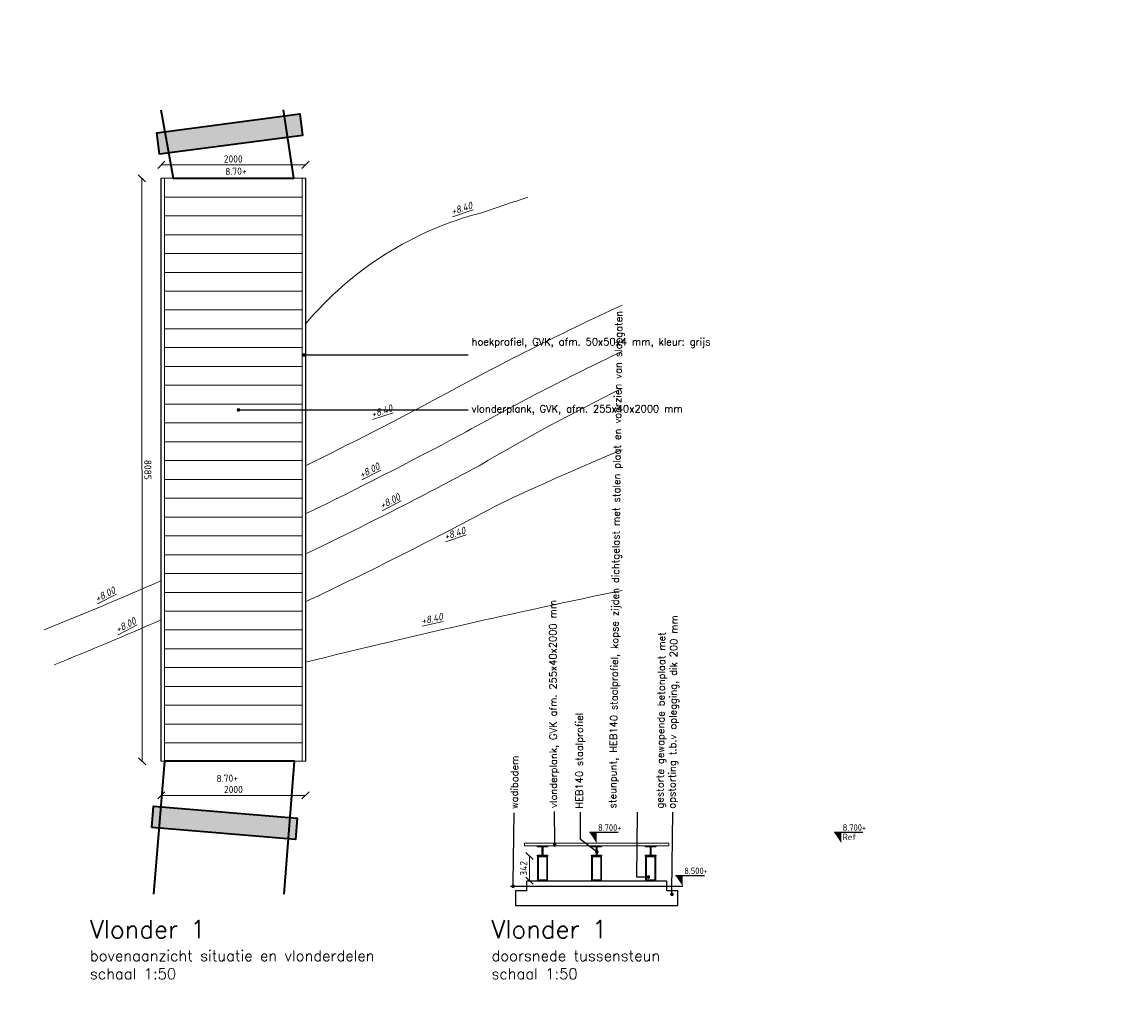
# Model space of a CAD drawing. Header units: metres. Extents: x -95462 to 707558, y 0 to 358316.
# Tile 33 of 50: x 209202 to 224513, y 79786 to 93344. Entities that reach past the tile are written whole.
import ezdxf
from ezdxf import colors
from ezdxf.entities.mleader import LeaderData, LeaderLine
from ezdxf.math import Vec2, Vec3

# ---------------------------------------------------------------- set-up
doc = ezdxf.new("R2010")
doc.units = ezdxf.units.M
doc.header["$LTSCALE"] = 20
for name, color, linetype, lineweight in [('B-RO-OG-HOOGTEPUNT-T18', 253, 'Continuous', 13), ('B-WE-GW-TALUD_TEEN-G', 252, 'Continuous', 18), ('B-WE-GW-WATERGANG_SLOOT_BODEM-G', 252, 'Continuous', 18), ('B-WE-GW-WATERGANG_SLOOT_INSTEEK-G', 252, 'Continuous', 18), ('N-WE-BC-BETONVORM_TALUDVLEUGELS-G', 3, 'Continuous', 25), ('N-WE-HC-HOUTVORM-DEKDEEL-G', 1, 'Continuous', 18), ('N-WE-HC-HOUTVORM-G', 30, 'Continuous', 18), ('N-WE-IE-MEUBILAIR_WEGMEUBILAIR_TRAP-A', 253, 'Continuous', 35), ('N-WE-IE-MEUBILAIR_WEGMEUBILAIR_TRAP-G', 7, 'Continuous', 35), ('N-WE-SC-STAALVORM_HEA 140-G', 140, 'Continuous', 25), ('N-WE-VH-VERHARDING_HALFVERHARDING-G', 1, 'Continuous', 35), ('TL46_Oplegvilt', 2, 'Continuous', 13), ('TL47_HEM160-balk', 1, 'Continuous', 13), ('X-XX-AL-AANPIJLING-M', 7, 'Continuous', 18), ('X-XX-AL-HOOGTELABEL-T25', 1, 'Continuous', 25), ('X-XX-AL-M', 7, 'Continuous', 18), ('X-XX-AL-PEILMAAT-SD', 7, 'Continuous', 25)]:
    doc.layers.add(name, color=color, linetype=linetype, lineweight=lineweight)
doc.layers.add('BL14_TALUD', color=11, linetype='Continuous')
doc.layers.add('tt00_tekst', color=7, linetype='Continuous')
doc.styles.add('NLCS-ISO', font='NLCS-ISO.ttf')
doc.styles.add('NLCS-ISO-M200-T18_CURSIEF', font='NLCS-ISO.ttf', dxfattribs={"oblique": 30, "height": 0.36})
doc.styles.add('ROMANS', font='romans.shx')
doc.dimstyles.new('NLCS RODOR-DIM-050mm$0', dxfattribs={"dimscale": 50, "dimtxt": 2, "dimasz": 2, "dimexe": 1.25, "dimexo": 0.625, "dimtad": 1, "dimdec": 0, "dimzin": 1, "dimdsep": 46, "dimtxsty": 'NLCS-ISO', "dimblk": 'OBLIQUE', "dimcen": 0, "dimse1": 1, "dimse2": 1, "dimclrd": 256, "dimclre": 1, "dimclrt": 256, "dimadec": 0, "dimazin": 0, "dimtfac": 1, "dimtdec": 0, "dimtmove": 0, "dimatfit": 0, "dimfxl": 1, "dimtolj": 1, "dimtzin": 0, "dimlwd": -1, "dimlwe": -1, "dimarcsym": 0})

# ---------------------------------------------------------------- blocks, each defined once
blk = doc.blocks.new('_Oblique')
at = {"color": 0, "linetype": 'ByBlock', "lineweight": -2}
blk.add_line((-0.5, -0.5), (0.5, 0.5), dxfattribs=at)
blk = doc.blocks.new('*D4')
at = {"layer": 'Defpoints', "color": 0, "transparency": 16777216}
for p in [(210862, 91178), (213133, 91179), (213138, 83094)]:
    blk.add_point(p, dxfattribs=at)
at = {"layer": 'X-XX-AL-M', "transparency": 16777216}
blk.add_line((210867, 83093), (210862, 91178), dxfattribs=at)
at = {"layer": 'X-XX-AL-M', "transparency": 16777216, "xscale": 100, "yscale": 100, "zscale": 100}
for p, rotation in [((210862, 91178), 90.03543319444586), ((210867, 83093), 270.0354331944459)]:
    blk.add_blockref('_Oblique', p, dxfattribs=dict(at, rotation=rotation))
at = {"layer": 'X-XX-AL-M', "transparency": 16777216, "insert": (210946, 87136), "char_height": 100, "attachment_point": 5, "rotation": 270.0354, "style": 'NLCS-ISO'}
blk.add_mtext('\\A1;8085', dxfattribs=at)
blk = doc.blocks.new('_Dot')
at = {"color": 0, "linetype": 'ByBlock', "lineweight": -2}
blk.add_line((-0.5, 0), (-1, 0), dxfattribs=at)
at = {"color": 0, "linetype": 'ByBlock', "const_width": 0.5}
blk.add_lwpolyline([(-0.25, 0, 1), (0.25, 0, 1)], format="xyb", close=True, dxfattribs=at)
blk = doc.blocks.new('*D228')
at = {"layer": 'Defpoints', "color": 0, "transparency": 16777216}
for p in [(211133, 83019), (213133, 83019), (213133, 82622)]:
    blk.add_point(p, dxfattribs=at)
at = {"layer": 'X-XX-AL-M', "transparency": 16777216}
blk.add_line((211133, 82622), (213133, 82622), dxfattribs=at)
at = {"layer": 'X-XX-AL-M', "transparency": 16777216, "xscale": 100, "yscale": 100, "zscale": 100, "rotation": 180}
blk.add_blockref('_Oblique', (211133, 82622), dxfattribs=at)
at = {"layer": 'X-XX-AL-M', "transparency": 16777216, "xscale": 100, "yscale": 100, "zscale": 100}
blk.add_blockref('_Oblique', (213133, 82622), dxfattribs=at)
at = {"layer": 'X-XX-AL-M', "transparency": 16777216, "insert": (212133, 82703), "char_height": 100, "attachment_point": 5, "style": 'NLCS-ISO'}
blk.add_mtext('\\A1;2000', dxfattribs=at)
blk = doc.blocks.new('*D229')
at = {"layer": 'Defpoints', "color": 0, "transparency": 16777216}
for p in [(213133, 91365), (211133, 89987), (213133, 89987)]:
    blk.add_point(p, dxfattribs=at)
at = {"layer": 'X-XX-AL-M', "transparency": 16777216}
blk.add_line((211133, 91365), (213133, 91365), dxfattribs=at)
at = {"layer": 'X-XX-AL-M', "transparency": 16777216, "xscale": 100, "yscale": 100, "zscale": 100, "rotation": 180}
blk.add_blockref('_Oblique', (211133, 91365), dxfattribs=at)
at = {"layer": 'X-XX-AL-M', "transparency": 16777216, "xscale": 100, "yscale": 100, "zscale": 100}
blk.add_blockref('_Oblique', (213133, 91365), dxfattribs=at)
at = {"layer": 'X-XX-AL-M', "transparency": 16777216, "insert": (212131, 91446), "char_height": 100, "attachment_point": 5, "style": 'NLCS-ISO'}
blk.add_mtext('\\A1;2000', dxfattribs=at)
blk = doc.blocks.new('*U367')
at = {"layer": 'N-WE-HC-HOUTVORM-DEKDEEL-G'}
blk.add_lwpolyline([(0, 0), (0, -1910)], dxfattribs=at)
blk = doc.blocks.new('*U368')
at = {"color": 0, "linetype": 'ByBlock', "lineweight": -2, "transparency": 16777216, "rotation": 270.0000009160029}
for p in [(213088, 91179), (213088, 90918), (213088, 90657), (213088, 90396), (213088, 90135), (213088, 89874), (213088, 89613), (213088, 89352), (213088, 89091), (213088, 88830), (213088, 88569), (213088, 88308), (213088, 88047), (213088, 87786), (213088, 87525), (213088, 87264), (213088, 87003), (213088, 86742), (213088, 86481), (213088, 86220), (213088, 85959), (213088, 85698), (213088, 85437), (213088, 85176), (213088, 84915), (213088, 84654), (213088, 84393), (213088, 84132), (213088, 83871), (213088, 83610), (213088, 83349)]:
    blk.add_blockref('*U367', p, dxfattribs=at)
blk = doc.blocks.new('*D433')
at = {"layer": 'Defpoints', "color": 0, "transparency": 16777216}
for p in [(216351, 81781), (216240, 81439), (216351, 81439)]:
    blk.add_point(p, dxfattribs=at)
at = {"layer": 'X-XX-AL-M', "transparency": 16777216}
blk.add_line((216240, 81781), (216240, 81439), dxfattribs=at)
at = {"layer": 'X-XX-AL-M', "transparency": 16777216, "xscale": 100, "yscale": 100, "zscale": 100}
for p, rotation in [((216240, 81781), 90), ((216240, 81439), 270)]:
    blk.add_blockref('_Oblique', p, dxfattribs=dict(at, rotation=rotation))
at = {"layer": 'X-XX-AL-M', "transparency": 16777216, "insert": (216158, 81610), "char_height": 100, "attachment_point": 5, "rotation": 90, "style": 'NLCS-ISO'}
blk.add_mtext('\\A1;342', dxfattribs=at)
blk = doc.blocks.new('SAL-PEILMAAT_INFRACAD_R01-SOD')
blk.add_line((-2, 3), (6, 3))
blk.add_solid([(-2, 3), (0, 3), (0, 0)])
at = {"style": 'NLCS-ISO'}
for tag, p in [('...', (0.4, 3.4)), ('REF', (0.4, 0.8))]:
    blk.add_attdef(tag, p, '', height=1.8, dxfattribs=at)
blk = doc.blocks.new('SAL-PEILMAAT_INFRACAD_H01-SOD')
blk.add_line((-2, 3), (6, 3))
blk.add_solid([(-2, 3), (0, 3), (0, 0)])
at = {"style": 'NLCS-ISO'}
blk.add_attdef('...', (0.4, 3.4), '', height=1.8, dxfattribs=at)

msp = doc.modelspace()

# ---------------------------------------------------------------- hatches: boundary and pattern name
at = {"layer": 'N-WE-IE-MEUBILAIR_WEGMEUBILAIR_TRAP-A', "ltscale": 0.2}
h = msp.add_hatch(color=256, dxfattribs=at)
h.dxf.hatch_style = 1
h.paths.add_polyline_path([(211110.037, 91511.145), (211070.869, 91808.577), (213053.75, 92069.696), (213092.918, 91772.264)])
h = msp.add_hatch(color=256, dxfattribs=at)
h.dxf.hatch_style = 1
h.paths.add_polyline_path([(210999.983, 82174.691), (211024.95, 82473.65), (213018.012, 82307.203), (212993.045, 82008.244)])

# ---------------------------------------------------------------- linework, layer by layer
msp.add_line((218266.191, 81510.813), (218666.191, 81510.813))
msp.add_solid([(218266.191, 81510.813), (218366.191, 81510.813), (218366.191, 81360.813)])
at = {"layer": 'B-WE-GW-TALUD_TEEN-G'}
for points in [[(216218.265, 90916.676, 0.001783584), (215577.303, 90700.364)], [(215577.303, 90700.364, 0.155997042), (213133.2, 89158.254, 0.155997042)], [(213133.2, 87191.467, 0.008999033), (215006.081, 88152.437)]]:
    msp.add_lwpolyline(points, format="xyb", dxfattribs=at)
at = {"layer": 'B-WE-GW-WATERGANG_SLOOT_BODEM-G'}
for points in [[(217524.797, 88777.644, 0.016697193), (215294.294, 87626.165, -0.010265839), (213133.2, 86523.973)], [(213133.2, 85968.944, 0.011300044), (215534.518, 87187.631), (215541.319, 87191.675, -0.020380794), (217524.797, 88264.019, -0.015587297)], [(211133.2, 85600.782, -0.007467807), (209506.927, 84915.356, -0.007467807)], [(209646.037, 84432.318, 0.00676517), (211133.2, 85055.129)]]:
    msp.add_lwpolyline(points, format="xyb", dxfattribs=at)
at = {"layer": 'B-WE-GW-WATERGANG_SLOOT_INSTEEK-G', "flags": 128}
for points in [[(215006.081, 88152.437, -0.01557822), (217524.797, 89420.728, -0.010866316)], [(217524.797, 87414.931, 0.009863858), (215822.844, 86661.421, -0.012516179), (213133.2, 85304.319)], [(213133.2, 84468.244, -0.009563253), (217524.797, 85463.796, -0.009563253)]]:
    msp.add_lwpolyline(points, format="xyb", dxfattribs=at)
at = {"layer": 'BL14_TALUD', "flags": 128}
msp.add_lwpolyline([(215977.56, 81360.813), (218366.191, 81360.813)], dxfattribs=at)
at = {"layer": 'N-WE-BC-BETONVORM_TALUDVLEUGELS-G', "flags": 128}
msp.add_lwpolyline([(216046.875, 81095.813), (218296.875, 81095.813), (218296.875, 81295.813), (218146.875, 81295.813), (218146.875, 81430.813), (216196.875, 81430.813), (216196.875, 81295.813), (216046.875, 81295.813)], close=True, dxfattribs=at)
at = {"layer": 'N-WE-HC-HOUTVORM-DEKDEEL-G'}
for points in [[(211126.087, 83094.364), (211128.2, 91179.365), (211178.2, 91179.352), (211176.087, 83094.352)], [(213088.2, 91179.364), (213088.2, 83094.358), (213138.2, 83094.358), (213138.2, 91179.364)]]:
    msp.add_lwpolyline(points, close=True, dxfattribs=at)
at = {"layer": 'N-WE-HC-HOUTVORM-DEKDEEL-G', "ltscale": 5}
msp.add_lwpolyline([(211133.2, 91179.364), (213133.2, 91179.364), (213133.199, 83094.358), (211131.087, 83094.358), (211133.2, 91179.364)], dxfattribs=at)
at = {"layer": 'N-WE-HC-HOUTVORM-DEKDEEL-G'}
msp.add_lwpolyline([(213133.2, 91179.364), (211133.2, 91179.364)], dxfattribs=at)
msp.add_lwpolyline([(213133.2, 91179.364), (211133.2, 91179.364)], dxfattribs=at)
at = {"layer": 'N-WE-HC-HOUTVORM-DEKDEEL-G', "flags": 128}
for points in [[(211178.2, 83349.352), (213088.2, 83349.364)], [(211173.705, 83019.364), (211145.754, 82690.031)], [(211178.201, 83094.352), (213088.201, 83094.364)]]:
    msp.add_lwpolyline(points, dxfattribs=at)
at = {"layer": 'N-WE-HC-HOUTVORM-G', "ltscale": 5, "flags": 128}
msp.add_lwpolyline([(216170.871, 81920.813), (218170.855, 81920.813), (218170.855, 81960.813), (216170.871, 81960.813)], close=True, dxfattribs=at)
at = {"layer": 'N-WE-IE-MEUBILAIR_WEGMEUBILAIR_TRAP-G', "flags": 128}
for points in [[(211110.037, 91511.145), (211070.869, 91808.577), (213053.75, 92069.696), (213092.918, 91772.264)], [(210999.983, 82174.691), (211024.95, 82473.65), (213018.012, 82307.203), (212993.045, 82008.244)]]:
    msp.add_lwpolyline(points, close=True, dxfattribs=at)
at = {"layer": 'N-WE-SC-STAALVORM_HEA 140-G', "flags": 128}
for points in [[(216423.687, 81792.813), (216490.937, 81792.813), (216490.937, 81780.813), (216350.937, 81780.813), (216350.937, 81792.813), (216418.187, 81792.813), (216418.187, 81908.813), (216350.896, 81908.813), (216350.978, 81920.813), (216490.978, 81920.813), (216490.896, 81908.813), (216423.687, 81908.813)], [(217173.769, 81792.813), (217241.019, 81792.813), (217241.019, 81780.813), (217101.019, 81780.813), (217101.019, 81792.813), (217168.269, 81792.813), (217168.269, 81908.813), (217100.978, 81908.813), (217101.059, 81920.813), (217241.059, 81920.813), (217240.978, 81908.813), (217173.769, 81908.813)], [(217923.687, 81792.813), (217990.937, 81792.813), (217990.937, 81780.813), (217850.937, 81780.813), (217850.937, 81792.813), (217918.187, 81792.813), (217918.187, 81908.813), (217850.896, 81908.813), (217850.978, 81920.813), (217990.978, 81920.813), (217990.896, 81908.813), (217923.687, 81908.813)]]:
    msp.add_lwpolyline(points, close=True, dxfattribs=at)
at = {"layer": 'N-WE-VH-VERHARDING_HALFVERHARDING-G', "flags": 128}
for points in [[(211125.449, 92128.203), (211296.381, 91179.364), (212970.018, 91179.364), (212826.648, 92128.203)], [(212836.445, 81253.521), (212981.786, 83094.358), (211178.201, 83094.352), (211023.837, 81253.521)]]:
    msp.add_lwpolyline(points, dxfattribs=at)
at = {"layer": 'TL46_Oplegvilt'}
for points in [[(216350.937, 81430.813), (216490.937, 81430.813), (216490.937, 81438.813), (216350.937, 81438.813)], [(217101.019, 81430.813), (217241.019, 81430.813), (217241.019, 81438.813), (217101.019, 81438.813)], [(217850.937, 81430.813), (217990.937, 81430.813), (217990.937, 81438.813), (217850.937, 81438.813)]]:
    msp.add_lwpolyline(points, close=True, dxfattribs=at)
at = {"layer": 'TL47_HEM160-balk'}
for points in [[(216350.937, 81780.813), (216490.937, 81780.813), (216490.937, 81438.813), (216350.937, 81438.813)], [(216362.937, 81768.813), (216478.937, 81768.813), (216478.937, 81450.813), (216362.937, 81450.813)], [(217101.019, 81780.813), (217241.019, 81780.813), (217241.019, 81438.813), (217101.019, 81438.813)], [(217113.019, 81768.813), (217229.019, 81768.813), (217229.019, 81450.813), (217113.019, 81450.813)], [(217850.937, 81780.813), (217990.937, 81780.813), (217990.937, 81438.813), (217850.937, 81438.813)], [(217862.937, 81768.813), (217978.937, 81768.813), (217978.937, 81450.813), (217862.937, 81450.813)]]:
    msp.add_lwpolyline(points, close=True, dxfattribs=at)

# ---------------------------------------------------------------- block references
msp.add_blockref('*U368', (0, 0))
at = {"layer": 'X-XX-AL-PEILMAAT-SD'}
for name, p, xscale, yscale, zscale, values in [('SAL-PEILMAAT_INFRACAD_H01-SOD', (217170.863, 81960.813), 50, 50, 50, {'...': '8.700+'}), ('SAL-PEILMAAT_INFRACAD_R01-SOD', (220564.081, 81960.813), 50, 50, 50, {'...': '8.700+', 'REF': 'Ref'}), ('SAL-PEILMAAT_INFRACAD_R01-SOD', (216170.871, 81960.813), 0.05, 0.05, 0.05, {'...': '8.700+', 'REF': 'Ref'})]:
    msp.add_blockref(name, p, dxfattribs=dict(at, xscale=xscale, yscale=yscale, zscale=zscale)).add_auto_attribs(values)

# ---------------------------------------------------------------- texts
at = {"style": 'NLCS-ISO'}
msp.add_attdef('8.500+', (218386.191, 81530.813), '...', height=90, dxfattribs=at)
at = {"layer": 'B-RO-OG-HOOGTEPUNT-T18', "style": 'NLCS-ISO-M200-T18_CURSIEF', "oblique": 15}
for s, rotation, p in [('%%U+8.40', 18.3755554, (215169.49, 90665.581)), ('%%U+8.40', 18.3755554, (214062.188, 87853.08)), ('%%U+8.00', 27.1996886, (213909.664, 87014.908)), ('%%U+8.00', 27.1996886, (214194.385, 86588.726)), ('%%U+8.40', 18.3755554, (215073.71, 86158.138)), ('%%U+8.00', 27.1996886, (210244.077, 85296.116)), ('%%U+8.40', 12.8536015, (214749.992, 84987.906)), ('%%U+8.00', 27.1996886, (210528.797, 84869.933))]:
    msp.add_text(s, height=100, rotation=rotation, dxfattribs=at).set_placement(p)
at = {"layer": 'tt00_tekst', "char_height": 250, "width": 5688.91318, "attachment_point": 1, "style": 'ROMANS'}
for s, insert in [('{\\C4;Vlonder 1\\P\\H0.6x;\\C3;bovenaanzicht situatie en vlonderdelen\\Pschaal 1:50}', (210143.054, 80889.517)), ('{\\C4;Vlonder 1\\P\\H0.6x;\\C3;doorsnede tussensteun\\Pschaal 1:50}', (215713.058, 80889.517))]:
    msp.add_mtext(s, dxfattribs=dict(at, insert=insert))
at = {"layer": 'X-XX-AL-HOOGTELABEL-T25', "style": 'NLCS-ISO'}
for p in [(212020.361, 91220.303), (211900.325, 82803.814)]:
    msp.add_text('8.70+', height=100, rotation=1.7123463, dxfattribs=at).set_placement(p)

# ---------------------------------------------------------------- dimensions: what is measured, and where the dimension line sits
at = {"layer": 'X-XX-AL-M'}
dim = msp.add_linear_dim(base=(213133.2, 91364.803), p1=(211133.2, 89987.364), p2=(213133.2, 89987.364), angle=359.9999998, dimstyle='NLCS RODOR-DIM-050mm$0', dxfattribs=at)
dim.commit()
dim.dimension.update_dxf_attribs({"geometry": '*D229', "text_midpoint": (212130.976, 91364.803), "dimtype": 161})
for p1, p2, distance, picture, middle in [((213138.2, 83094.358), (213133.2, 91179.364), 2270.766, '*D4', (210946.184, 87135.507)), ((211133.2, 83019.364), (213133.2, 83019.364), -397.376, '*D228', (212133.2, 82703.238))]:
    dim = msp.add_aligned_dim(p1=p1, p2=p2, distance=distance, dimstyle='NLCS RODOR-DIM-050mm$0', dxfattribs=at)
    dim.commit()
    dim.dimension.update_dxf_attribs({"geometry": picture, "text_midpoint": middle})
dim = msp.add_linear_dim(base=(216239.594, 81438.813), p1=(216350.937, 81780.813), p2=(216350.937, 81438.813), angle=90, dimstyle='NLCS RODOR-DIM-050mm$0', dxfattribs=at)
dim.commit()
dim.dimension.update_dxf_attribs({"geometry": '*D433', "text_midpoint": (216158.344, 81609.813)})

# ---------------------------------------------------------------- leaders
at = {"layer": 'X-XX-AL-AANPIJLING-M'}
ml = msp.add_multileader_mtext('Standard', dxfattribs=at)
ml.set_content('vlonderplank, GVK afm. 255x40x2000 mm', color=2, style='ROMANS')
ml.set_leader_properties(color=1)
ml.set_arrow_properties(name='DOT')
ml.build(insert=Vec2(0, 0))
ml.multileader.update_dxf_attribs({"has_dogleg": 0, "text_left_attachment_type": 3, "text_right_attachment_type": 3, "dogleg_length": 0.36, "arrow_head_size": 50, "scale": 50})
ctx = ml.context
ctx.base_point, ctx.scale, ctx.char_height, ctx.arrow_head_size, ctx.landing_gap_size, ctx.plane_origin, ctx.plane_x_axis, ctx.plane_y_axis = Vec3(216588.35, 82397.41), 50, 100, 50, 50, Vec3(216589.861, 81648.731), Vec3(0, 1), Vec3(-1, 0)
ctx.left_attachment, ctx.right_attachment = 3, 3
notes = []
notes.append((ctx, [(0, (1, 1, 0), (216588.35, 82379.41), (0, 1), 18, [(0, [(216589.861, 81933.151)], 0, [])])]))
ctx.mtext.insert, ctx.mtext.text_direction, ctx.mtext.rotation, ctx.mtext.width, ctx.mtext.flow_direction = Vec3(216521.521, 82447.193), Vec3(-0.003254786, 0.999994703), 1.574051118, 5339.18218, 5
ml = msp.add_multileader_mtext('Standard', dxfattribs=at)
ml.set_content('wadibodem', color=2, style='ROMANS')
ml.set_leader_properties(color=1)
ml.set_arrow_properties(name='DOT')
ml.build(insert=Vec2(0, 0))
ml.multileader.update_dxf_attribs({"has_dogleg": 0, "text_left_attachment_type": 3, "text_right_attachment_type": 3, "dogleg_length": 0.36, "arrow_head_size": 50, "scale": 50})
ctx = ml.context
ctx.base_point, ctx.scale, ctx.char_height, ctx.arrow_head_size, ctx.landing_gap_size, ctx.plane_origin = Vec3(216025.938, 82381.127), 50, 100, 50, 50, Vec3(216012.586, 81364.552)
ctx.left_attachment, ctx.right_attachment = 3, 3
notes.append((ctx, [(0, (1, 1, 0), (216007.938, 82381.127), (1, 0), 18, [(0, [(216013.382, 81360.813)], 0, [])])]))
ctx.mtext.insert, ctx.mtext.text_direction, ctx.mtext.rotation, ctx.mtext.width, ctx.mtext.flow_direction = Vec3(215976.557, 82431.739), Vec3(0.012305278, 0.999924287), 1.558490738, 4825.64756, 5
ml = msp.add_multileader_mtext('Standard', dxfattribs=at)
ml.set_content('gestorte gewapende betonplaat met \\Popstorting t.b.v oplegging, dik 200 mm', color=2, style='ROMANS')
ml.set_leader_properties(color=1)
ml.set_arrow_properties(name='DOT')
ml.build(insert=Vec2(0, 0))
ml.multileader.update_dxf_attribs({"has_dogleg": 0, "text_left_attachment_type": 3, "text_right_attachment_type": 3, "dogleg_length": 0.36, "arrow_head_size": 50, "scale": 50})
ctx = ml.context
ctx.base_point, ctx.scale, ctx.char_height, ctx.arrow_head_size, ctx.landing_gap_size, ctx.plane_origin = Vec3(218229.348, 82386.61), 50, 100, 50, 50, Vec3(218215.996, 81656.374)
ctx.left_attachment, ctx.right_attachment = 3, 3
notes.append((ctx, [(0, (1, 1, 0), (218211.348, 82386.61), (1, 0), 18, [(0, [(218215.996, 81249.843)], 0, [])])]))
ctx.mtext.insert, ctx.mtext.text_direction, ctx.mtext.rotation, ctx.mtext.width, ctx.mtext.flow_direction = Vec3(217996.618, 82439.347), Vec3(0.011744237, 0.999931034), 1.55905182, 4825.64756, 5
ml = msp.add_multileader_mtext('Standard', dxfattribs=at)
ml.set_content('steunpunt, HEB140 staalprofiel, kopse zijden dichtgelast met stalen plaat en voorzien van slobgaten', color=2, style='ROMANS')
ml.set_leader_properties(color=1)
ml.set_arrow_properties(name='DOT')
ml.build(insert=Vec2(0, 0))
ml.multileader.update_dxf_attribs({"has_dogleg": 0, "text_left_attachment_type": 3, "text_right_attachment_type": 3, "dogleg_length": 0.36, "arrow_head_size": 50, "scale": 50})
ctx = ml.context
ctx.base_point, ctx.scale, ctx.char_height, ctx.arrow_head_size, ctx.landing_gap_size, ctx.plane_origin = Vec3(217740.403, 82386.61), 50, 100, 50, 50, Vec3(217700.174, 81924.484)
ctx.left_attachment, ctx.right_attachment = 3, 3
notes.append((ctx, [(0, (1, 1, 0), (217722.403, 82386.61), (1, 0), 18, [(0, [(217888.019, 81489.037), (217728.986, 81489.037)], 0, [])])]))
ctx.mtext.insert, ctx.mtext.text_direction, ctx.mtext.rotation, ctx.mtext.width, ctx.mtext.flow_direction = Vec3(217341.072, 82441.694), Vec3(0.012719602, 0.999919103), 1.558076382, 3206.90063, 5
ml = msp.add_multileader_mtext('Standard', dxfattribs=at)
ml.set_content('hoekprofiel, GVK, afm. 50x50x4 mm, kleur: grijs', color=2, style='ROMANS')
ml.set_leader_properties(color=1)
ml.set_arrow_properties(name='DOT')
ml.build(insert=Vec2(0, 0))
ml.multileader.update_dxf_attribs({"has_dogleg": 0, "text_left_attachment_type": 3, "text_right_attachment_type": 3, "dogleg_length": 0.36, "arrow_head_size": 50, "scale": 50})
ctx = ml.context
ctx.base_point, ctx.scale, ctx.char_height, ctx.arrow_head_size, ctx.landing_gap_size, ctx.plane_origin = Vec3(215387.276, 88728.346), 50, 100, 50, 50, Vec3(214016.814, 88728.346)
ctx.left_attachment, ctx.right_attachment = 3, 3
notes.append((ctx, [(0, (1, 1, 0), (215369.276, 88728.346), (1, 0), 18, [(0, [(213111.13, 88728.346)], 0, [])])]))
ctx.mtext.insert, ctx.mtext.width, ctx.mtext.flow_direction = Vec3(215437.276, 88961.679), 2940.49804, 5
ml = msp.add_multileader_mtext('Standard', dxfattribs=at)
ml.set_content('vlonderplank, GVK, afm. 255x40x2000 mm', color=2, style='ROMANS')
ml.set_leader_properties(color=1)
ml.set_arrow_properties(name='DOT')
ml.build(insert=Vec2(0, 0))
ml.multileader.update_dxf_attribs({"has_dogleg": 0, "text_left_attachment_type": 3, "text_right_attachment_type": 3, "dogleg_length": 0.36, "arrow_head_size": 50, "scale": 50})
ctx = ml.context
ctx.base_point, ctx.scale, ctx.char_height, ctx.arrow_head_size, ctx.landing_gap_size, ctx.plane_origin = Vec3(215387.276, 87965.663), 50, 100, 50, 50, Vec3(214016.814, 87965.663)
ctx.left_attachment, ctx.right_attachment = 3, 3
notes.append((ctx, [(0, (1, 1, 0), (215369.276, 87965.663), (1, 0), 18, [(0, [(212203.354, 87965.663)], 0, [])])]))
ctx.mtext.insert, ctx.mtext.width, ctx.mtext.flow_direction = Vec3(215437.276, 88032.33), 3960.4503, 5
ml = msp.add_multileader_mtext('Standard', dxfattribs=at)
ml.set_content('HEB140 staalprofiel', color=2, style='ROMANS')
ml.set_leader_properties(color=1)
ml.set_arrow_properties(name='DOT')
ml.build(insert=Vec2(0, 0))
ml.multileader.update_dxf_attribs({"has_dogleg": 0, "text_left_attachment_type": 3, "text_right_attachment_type": 3, "dogleg_length": 0.36, "arrow_head_size": 50, "scale": 50})
ctx = ml.context
ctx.base_point, ctx.scale, ctx.char_height, ctx.arrow_head_size, ctx.landing_gap_size, ctx.plane_origin, ctx.plane_x_axis, ctx.plane_y_axis = Vec3(216947.11, 82386.904), 50, 100, 50, 50, Vec3(216995.602, 81512.344), Vec3(0.999219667, 0.039497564), Vec3(-0.039497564, 0.999219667)
ctx.left_attachment, ctx.right_attachment = 3, 3
notes.append((ctx, [(0, (1, 1, 0), (216929.124, 82386.193), (0.999219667, 0.039497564), 18, [(0, [(217175.132, 81836.928), (216947.11, 82009.665)], 0, [])])]))
ctx.mtext.insert, ctx.mtext.text_direction, ctx.mtext.rotation, ctx.mtext.flow_direction = Vec3(216880.444, 82436.904), Vec3(0, 1), 1.570796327, 5
ml = msp.add_multileader_mtext('Standard', dxfattribs=at)
ml.set_content('indicatie belijning bevestigingsbouten vlonderplanken', color=2, style='ROMANS')
ml.set_leader_properties(color=1)
ml.set_arrow_properties(name='DOT')
ml.build(insert=Vec2(0, 0))
ml.multileader.update_dxf_attribs({"has_dogleg": 0, "text_left_attachment_type": 3, "text_right_attachment_type": 3, "dogleg_length": 0.36, "arrow_head_size": 50, "scale": 50})
ctx = ml.context
ctx.base_point, ctx.scale, ctx.char_height, ctx.arrow_head_size, ctx.landing_gap_size, ctx.plane_origin = Vec3(-17390.762, 79853.033), 50, 100, 50, 50, Vec3(-18012.082, 79853.033)
ctx.left_attachment, ctx.right_attachment = 3, 3
notes.append((ctx, [(0, (1, 1, 0), (-17408.762, 79853.033), (1, 0), 18, [(0, [(-18835.765, 79853.033)], 0, [])])]))
ctx.mtext.insert, ctx.mtext.width, ctx.mtext.flow_direction = Vec3(-17340.762, 79919.699), 5163.6193, 5
for ctx, leaders in notes:
    for number, flags, end, landing, length, lines in leaders:
        leader = LeaderData()
        leader.index, (leader.has_last_leader_line, leader.has_dogleg_vector, leader.attachment_direction) = number, flags
        leader.last_leader_point, leader.dogleg_vector, leader.dogleg_length = Vec3(end), Vec3(landing), length
        for number, points, colour, breaks in lines:
            line = LeaderLine()
            line.index, line.vertices, line.color, line.breaks = number, Vec3.list(points), colors.encode_raw_color(colour), breaks
            leader.lines.append(line)
        ctx.leaders.append(leader)

doc.saveas('drawing.dxf')
